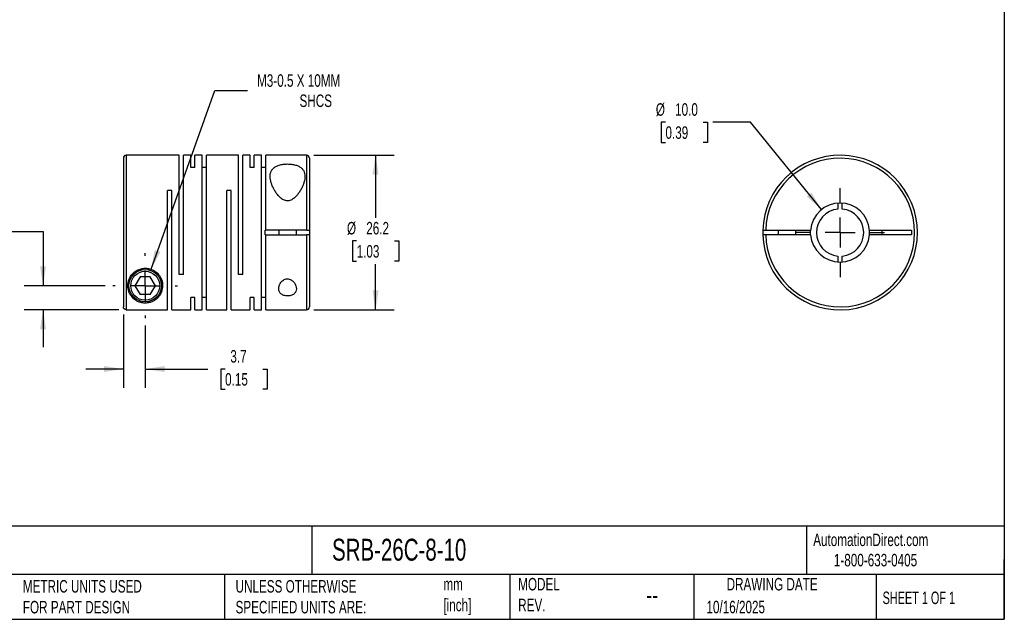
# Model space of a CAD drawing. Header units: millimetres. Extents: x 6 to 273, y 6 to 210.
# Tile 2 of 3: x 106 to 273, y 6 to 108. Entities that reach past the tile are written whole.
import ezdxf

# ---------------------------------------------------------------- set-up
doc = ezdxf.new("R2010")
doc.units = ezdxf.units.MM
doc.linetypes.add('SLD-Center', pattern=[19.05, 15.24, -1.27, 1.27, -1.27])
doc.linetypes.add('SLD-Solid', pattern=[0])
doc.layers.add('CENTER', color=40, linetype='SLD-Center')
doc.layers.add('DIMENSIONS', color=140, linetype='SLD-Solid', lineweight=25)
doc.layers.add('TEXT', color=140, linetype='SLD-Solid', lineweight=25)
doc.styles.add('SLDTEXTSTYLE0', font='TXT', dxfattribs={"width": 0.7})
doc.styles.add('SLDTEXTSTYLE1', font='TXT', dxfattribs={"width": 0.65})
doc.dimstyles.new('SLDDIMSTYLE0', dxfattribs={"dimtxt": 2.158008, "dimasz": 3.302, "dimexe": 0, "dimexo": 0.0625, "dimgap": 0.539502, "dimtad": 0, "dimtih": 1, "dimtoh": 1, "dimdec": 1, "dimrnd": 1e-09, "dimzin": 12, "dimdsep": 46, "dimtxsty": 'SLDTEXTSTYLE0', "dimsah": 1, "dimcen": 0.09, "dimadec": 0, "dimazin": 3, "dimtfac": 1, "dimtdec": 1, "dimtmove": 0, "dimatfit": 0, "dimfxl": 0, "dimfrac": 2, "dimtolj": 1, "dimtzin": 12, "dimarcsym": 0})
doc.dimstyles.new('SLDDIMSTYLE1', dxfattribs={"dimtxt": 2.158008, "dimasz": 3.302, "dimexe": 0, "dimexo": 0.0625, "dimgap": 0.539502, "dimtad": 0, "dimtih": 1, "dimtoh": 1, "dimdec": 1, "dimrnd": 1e-09, "dimzin": 12, "dimdsep": 46, "dimtxsty": 'SLDTEXTSTYLE0', "dimsah": 1, "dimcen": 0, "dimadec": 0, "dimazin": 3, "dimtfac": 1, "dimtdec": 1, "dimtofl": 0, "dimtmove": 0, "dimatfit": 3, "dimfxl": 0, "dimfrac": 2, "dimtolj": 1, "dimtzin": 12, "dimarcsym": 0})
doc.dimstyles.new('SLDDIMSTYLE2', dxfattribs={"dimtxt": 2.158008, "dimasz": 3.302, "dimexe": 0, "dimexo": 0.0625, "dimgap": 0.539502, "dimtad": 0, "dimtih": 1, "dimtoh": 1, "dimdec": 1, "dimrnd": 1e-09, "dimzin": 12, "dimdsep": 46, "dimtxsty": 'SLDTEXTSTYLE0', "dimsah": 1, "dimcen": 0.09, "dimadec": 0, "dimazin": 3, "dimtfac": 1, "dimtdec": 1, "dimtofl": 0, "dimtmove": 0, "dimatfit": 3, "dimfxl": 0, "dimfrac": 2, "dimtolj": 1, "dimtzin": 12, "dimarcsym": 0})
doc.dimstyles.new('SLDDIMSTYLE3', dxfattribs={"dimtxt": 2.158008, "dimasz": 3.302, "dimexe": 0, "dimexo": 0.0625, "dimgap": 0.539502, "dimtad": 0, "dimtih": 1, "dimtoh": 1, "dimdec": 1, "dimrnd": 1e-09, "dimzin": 4, "dimdsep": 46, "dimtxsty": 'SLDTEXTSTYLE0', "dimsah": 1, "dimcen": 0, "dimadec": 0, "dimazin": 1, "dimtfac": 1, "dimtdec": 1, "dimtofl": 0, "dimtmove": 0, "dimatfit": 3, "dimfxl": 0, "dimfrac": 2, "dimtolj": 1, "dimtzin": 12, "dimarcsym": 0})

# ---------------------------------------------------------------- blocks, each defined once
blk = doc.blocks.new('_D')
at = {"layer": 'DIMENSIONS'}
for p, q in [((123.87, 58.02), (123.87, 45.58)), ((127.57, 56.12), (127.57, 45.58)), ((123.87, 48.76), (117.52, 48.76)), ((127.57, 48.76), (138.17, 48.76)), ((141.1, 48.76), (140.37, 48.76)), ((140.37, 48.76), (140.37, 45.33)), ((147.51, 48.76), (148.23, 48.76)), ((148.23, 48.76), (148.23, 45.33)), ((140.37, 45.33), (141.1, 45.33)), ((148.23, 45.33), (147.51, 45.33))]:
    blk.add_line(p, q, dxfattribs=at)
for points in [[(123.87, 48.76), (120.57, 49.27), (120.57, 48.25)], [(127.57, 48.76), (130.87, 48.25), (130.87, 49.27)]]:
    blk.add_solid(points, dxfattribs=at)
at = {"layer": 'DIMENSIONS', "char_height": 2.117, "attachment_point": 1, "style": 'SLDTEXTSTYLE0'}
for s, insert in [('3.7', (141.99, 51.97)), ('0.15', (141.1, 48.06))]:
    blk.add_mtext(s, dxfattribs=dict(at, insert=insert))
blk = doc.blocks.new('_D_1')
at = {"layer": 'DIMENSIONS'}
for p, q in [((93.62, 72.07), (92.89, 72.07)), ((92.89, 72.07), (92.89, 68.64)), ((100.03, 72.07), (100.76, 72.07)), ((100.76, 72.07), (100.76, 68.64)), ((103.92, 72.07), (110.27, 72.07)), ((110.27, 72.07), (110.27, 62.88)), ((92.89, 68.64), (93.62, 68.64)), ((100.76, 68.64), (100.03, 68.64)), ((120.81, 62.88), (107.1, 62.88)), ((123.1, 58.79), (107.1, 58.79)), ((110.27, 58.79), (110.27, 52.44))]:
    blk.add_line(p, q, dxfattribs=at)
for points in [[(110.27, 62.88), (110.78, 66.18), (109.76, 66.18)], [(110.27, 58.79), (109.76, 55.48), (110.78, 55.48)]]:
    blk.add_solid(points, dxfattribs=at)
at = {"layer": 'DIMENSIONS', "char_height": 2.117, "attachment_point": 1, "style": 'SLDTEXTSTYLE0'}
for s, insert in [('4.1', (94.52, 75.29)), ('0.16', (93.62, 71.37))]:
    blk.add_mtext(s, dxfattribs=dict(at, insert=insert))
blk = doc.blocks.new('_D_2')
at = {"layer": 'DIMENSIONS'}
for p, q in [((128.56, 65.66), (139.37, 95.97)), ((139.37, 95.97), (144.92, 95.97))]:
    blk.add_line(p, q, dxfattribs=at)
blk.add_solid([(128.56, 65.66), (130.15, 68.6), (129.19, 68.94)], dxfattribs=at)
at = {"layer": 'DIMENSIONS', "attachment_point": 1, "style": 'SLDTEXTSTYLE0'}
for s, insert, char_height in [('M3-0.5 X 10MM', (146.51, 98.7), 2.1167), ('SHCS', (153.7, 95.27), 2.117)]:
    blk.add_mtext(s, dxfattribs=dict(at, insert=insert, char_height=char_height))
blk = doc.blocks.new('_D_3')
at = {"layer": 'DIMENSIONS'}
for p, q in [((156.14, 84.98), (169.75, 84.98)), ((166.58, 84.98), (166.58, 74.38)), ((163.37, 70.47), (162.65, 70.47)), ((162.65, 70.47), (162.65, 67.04)), ((169.78, 70.47), (170.51, 70.47)), ((170.51, 70.47), (170.51, 67.04)), ((162.65, 67.04), (163.37, 67.04)), ((170.51, 67.04), (169.78, 67.04)), ((166.58, 58.78), (166.58, 66.55)), ((156.14, 58.78), (169.75, 58.78))]:
    blk.add_line(p, q, dxfattribs=at)
for points in [[(166.58, 84.98), (166.07, 81.68), (167.09, 81.68)], [(166.58, 58.78), (167.09, 62.08), (166.07, 62.08)]]:
    blk.add_solid(points, dxfattribs=at)
at = {"layer": 'DIMENSIONS', "char_height": 2.117, "attachment_point": 1, "style": 'SLDTEXTSTYLE0'}
for s, insert in [('%%c', (161.74, 73.68)), ('26.2', (165, 73.68)), ('1.03', (163.37, 69.76))]:
    blk.add_mtext(s, dxfattribs=dict(at, insert=insert))
blk = doc.blocks.new('SW_CENTERMARKSYMBOL_0')
at = {"layer": 'CENTER', "color": 0}
for p, q in [((0, 5.08), (0, 5.49)), ((0, 0), (0, 2.54)), ((-5.08, 0), (-5.49, 0)), ((0, 0), (-2.54, 0)), ((0, 0), (0, -2.54)), ((0, 0), (2.54, 0)), ((5.08, 0), (5.49, 0)), ((0, -5.08), (0, -5.49))]:
    blk.add_line(p, q, dxfattribs=at)
blk = doc.blocks.new('_D_4')
at = {"layer": 'DIMENSIONS'}
for p, q in [((215.67, 90.58), (214.94, 90.58)), ((214.94, 90.58), (214.94, 87.15)), ((222.08, 90.58), (222.81, 90.58)), ((222.81, 90.58), (222.81, 87.15)), ((230.06, 90.58), (223.71, 90.58)), ((242.09, 75.76), (230.06, 90.58)), ((214.94, 87.15), (215.67, 87.15)), ((222.81, 87.15), (222.08, 87.15))]:
    blk.add_line(p, q, dxfattribs=at)
blk.add_solid([(242.09, 75.76), (240.4, 78.65), (239.61, 78.01)], dxfattribs=at)
at = {"layer": 'DIMENSIONS', "char_height": 2.117, "attachment_point": 1, "style": 'SLDTEXTSTYLE0'}
for s, insert in [('%%c', (214.04, 93.79)), ('10.0', (217.3, 93.79)), ('0.39', (215.67, 89.88))]:
    blk.add_mtext(s, dxfattribs=dict(at, insert=insert))
blk = doc.blocks.new('SW_CENTERMARKSYMBOL_1')
at = {"layer": 'CENTER', "color": 0}
for p, q in [((0, 5.08), (0, 7.54)), ((0, 0), (0, 2.54)), ((-5.08, 0), (-7.54, 0)), ((0, 0), (-2.54, 0)), ((0, 0), (0, -2.54)), ((0, 0), (2.54, 0)), ((5.08, 0), (7.54, 0)), ((0, -5.08), (0, -7.54))]:
    blk.add_line(p, q, dxfattribs=at)

msp = doc.modelspace()

# ---------------------------------------------------------------- linework, layer by layer
for p, q in [((123.87, 84.48), (123.87, 59.29)), ((133.32, 84.98), (124.37, 84.98)), ((124.37, 84.98), (124.37, 58.79)), ((133.32, 64.78), (133.32, 84.98)), ((135.27, 84.98), (134.03, 84.98)), ((134.03, 64.78), (134.03, 84.98)), ((135.27, 82.89), (135.27, 84.98)), ((137.22, 84.98), (135.98, 84.98)), ((135.98, 82.89), (135.98, 84.98)), ((137.22, 58.78), (137.22, 84.98)), ((143.37, 84.98), (137.93, 84.98)), ((137.93, 58.78), (137.93, 84.98)), ((143.37, 64.78), (143.37, 84.98)), ((145.32, 84.98), (144.08, 84.98)), ((144.08, 64.78), (144.08, 84.98)), ((145.32, 82.89), (145.32, 84.98)), ((147.27, 84.98), (146.03, 84.98)), ((146.03, 82.89), (146.03, 84.98)), ((147.27, 58.78), (147.27, 84.98)), ((154.87, 84.98), (147.98, 84.98)), ((147.98, 72.26), (147.98, 84.98)), ((154.87, 84.98), (154.87, 72.26)), ((155.37, 84.48), (155.37, 72.26)), ((135.98, 82.89), (135.27, 82.89)), ((137.93, 82.89), (137.22, 82.89)), ((146.03, 82.89), (145.32, 82.89)), ((147.98, 82.89), (147.27, 82.89)), ((132.08, 78.98), (131.37, 78.98)), ((131.37, 58.79), (131.37, 78.98)), ((132.08, 58.78), (132.08, 78.98)), ((142.13, 78.98), (141.42, 78.98)), ((141.42, 58.78), (141.42, 78.98)), ((142.13, 58.78), (142.13, 78.98)), ((244.86, 76.87), (244.86, 75.86)), ((245.61, 75.86), (245.61, 76.87)), ((147.87, 71.51), (147.87, 72.26)), ((147.98, 72.26), (147.87, 72.26)), ((154.87, 72.26), (147.98, 72.26)), ((150.17, 72.26), (150.17, 71.51)), ((153.17, 71.51), (153.17, 72.26)), ((155.37, 72.26), (155.37, 71.51)), ((232.64, 72.26), (240.25, 72.26)), ((234.74, 72.26), (234.74, 71.51)), ((237.74, 71.51), (237.74, 72.26)), ((240.24, 71.88), (240.25, 72.26)), ((240.25, 71.51), (240.24, 71.88)), ((250.22, 72.26), (257.34, 72.26)), ((252.34, 71.51), (252.34, 72.26)), ((257.34, 72.26), (257.34, 71.51)), ((147.87, 71.51), (147.98, 71.51)), ((147.98, 58.78), (147.98, 71.51)), ((147.98, 71.51), (154.87, 71.51)), ((154.87, 71.51), (154.87, 58.78)), ((155.37, 71.51), (155.37, 59.28)), ((240.25, 71.51), (232.64, 71.51)), ((257.34, 71.51), (250.22, 71.51)), ((244.86, 67.9), (244.86, 66.9)), ((245.61, 66.9), (245.61, 67.9)), ((126.7, 64.38), (125.84, 62.88)), ((128.43, 64.38), (126.7, 64.38)), ((129.3, 62.88), (128.43, 64.38)), ((134.03, 64.78), (133.32, 64.78)), ((144.08, 64.78), (143.37, 64.78)), ((125.84, 62.88), (126.7, 61.38)), ((128.43, 61.38), (129.3, 62.88)), ((128.43, 61.38), (126.7, 61.38)), ((135.98, 60.87), (135.27, 60.87)), ((135.27, 58.78), (135.27, 60.87)), ((135.98, 58.78), (135.98, 60.87)), ((137.93, 60.87), (137.22, 60.87)), ((146.03, 60.87), (145.32, 60.87)), ((145.32, 58.78), (145.32, 60.87)), ((146.03, 58.78), (146.03, 60.87)), ((147.98, 60.87), (147.27, 60.87)), ((124.37, 58.79), (131.37, 58.79)), ((132.08, 58.78), (135.27, 58.78)), ((135.98, 58.78), (137.22, 58.78)), ((137.93, 58.78), (141.42, 58.78)), ((142.13, 58.78), (145.32, 58.78)), ((146.03, 58.78), (147.27, 58.78)), ((147.98, 58.78), (154.87, 58.78))]:
    msp.add_line(p, q)
for radius in [2.75, 2.45]:
    msp.add_circle((127.57, 62.88), radius)
for centre, radius, start, end in [((124.37, 84.48), 0.5, 90, 180), ((154.87, 84.48), 0.5, 0, 90), ((245.24, 71.88), 13.1, 181.6404, 178.3596), ((245.24, 71.88), 12.6, 181.7055, 178.2945), ((245.24, 71.88), 5, 4.3012, 175.6988), ((245.24, 71.88), 4, 95.3794, 264.6206), ((245.24, 71.88), 4, 275.3794, 84.6206), ((245.24, 71.88), 13.1, 178.3596, 181.6404), ((245.24, 71.88), 5, 355.6988, 4.3012), ((245.24, 71.88), 5, 184.3012, 355.6988), ((154.87, 59.28), 0.5, 270, 0)]:
    msp.add_arc(centre, radius, start, end)
for points, knots in [([(154.62, 81.4), (154.62, 81.73), (154.55, 82.05), (154.34, 82.46), (154.24, 82.59), (154.01, 82.83), (153.87, 82.94), (153.55, 83.13), (153.37, 83.21), (152.97, 83.34), (152.75, 83.4), (152.29, 83.47), (152.05, 83.49), (151.57, 83.5), (151.33, 83.5), (150.86, 83.45), (150.63, 83.41), (150.2, 83.3), (150.01, 83.23), (149.66, 83.06), (149.5, 82.96), (149.23, 82.74), (149.12, 82.62), (148.85, 82.23), (148.75, 81.93), (148.7, 81.29), (148.74, 80.95), (148.87, 80.42), (148.92, 80.24), (149.05, 79.88), (149.13, 79.7), (149.31, 79.34), (149.4, 79.16), (149.62, 78.8), (149.74, 78.62), (150, 78.27), (150.14, 78.1), (150.46, 77.78), (150.64, 77.63), (151.04, 77.38), (151.27, 77.29), (151.63, 77.24), (151.75, 77.25), (151.99, 77.28), (152.1, 77.32), (152.33, 77.41), (152.43, 77.46), (152.63, 77.59), (152.72, 77.66), (152.98, 77.88), (153.14, 78.04), (153.43, 78.38), (153.56, 78.56), (153.79, 78.92), (153.9, 79.1), (154.09, 79.46), (154.18, 79.64), (154.33, 80.01), (154.4, 80.19), (154.56, 80.72), (154.62, 81.07), (154.62, 81.4)], [0, 0, 0, 0, 0.0625, 0.0625, 0.09375, 0.09375, 0.125, 0.125, 0.15625, 0.15625, 0.1875, 0.1875, 0.21875, 0.21875, 0.25, 0.25, 0.28125, 0.28125, 0.3125, 0.3125, 0.34375, 0.34375, 0.375, 0.375, 0.4375, 0.4375, 0.5, 0.5, 0.53125, 0.53125, 0.5625, 0.5625, 0.59375, 0.59375, 0.625, 0.625, 0.65625, 0.65625, 0.6875, 0.6875, 0.71875, 0.71875, 0.734375, 0.734375, 0.75, 0.75, 0.765625, 0.765625, 0.78125, 0.78125, 0.8125, 0.8125, 0.84375, 0.84375, 0.875, 0.875, 0.90625, 0.90625, 0.9375, 0.9375, 1, 1, 1, 1]), ([(154.87, 72.26), (155, 72.26), (155.13, 72.26), (155.31, 72.26), (155.37, 72.26), (155.37, 72.26)], [0, 0, 0, 0, 0.5, 0.5, 1, 1, 1, 1]), ([(232.14, 72.26), (232.14, 72.26), (232.2, 72.26), (232.38, 72.26), (232.51, 72.26), (232.64, 72.26)], [0, 0, 0, 0, 0.5, 0.5, 1, 1, 1, 1]), ([(155.37, 71.51), (155.37, 71.51), (155.31, 71.51), (155.13, 71.51), (155, 71.51), (154.87, 71.51)], [0, 0, 0, 0, 0.5, 0.5, 1, 1, 1, 1]), ([(232.64, 71.51), (232.51, 71.51), (232.38, 71.51), (232.2, 71.51), (232.14, 71.51), (232.14, 71.51)], [0, 0, 0, 0, 0.5, 0.5, 1, 1, 1, 1]), ([(124.62, 62.88), (124.62, 62.53), (124.68, 62.2), (124.84, 61.75), (124.9, 61.61), (125.05, 61.33), (125.14, 61.2), (125.43, 60.83), (125.66, 60.61), (126.09, 60.32), (126.24, 60.24), (126.59, 60.09), (126.79, 60.03), (127.12, 59.96), (127.24, 59.95), (127.47, 59.93), (127.6, 59.93), (127.84, 59.94), (127.96, 59.95), (128.18, 59.99), (128.29, 60.02), (128.58, 60.1), (128.76, 60.18), (129.09, 60.35), (129.23, 60.44), (129.49, 60.64), (129.61, 60.75), (129.83, 60.98), (129.93, 61.1), (130.19, 61.5), (130.32, 61.78), (130.45, 62.25), (130.49, 62.42), (130.52, 62.76), (130.52, 62.93), (130.48, 63.46), (130.39, 63.84), (130.11, 64.38), (130, 64.56), (129.73, 64.9), (129.57, 65.06), (129.22, 65.34), (129.02, 65.46), (128.59, 65.66), (128.36, 65.73), (127.89, 65.82), (127.64, 65.84), (127.16, 65.81), (126.92, 65.77), (126.58, 65.66), (126.47, 65.62), (126.26, 65.53), (126.15, 65.47), (125.85, 65.29), (125.68, 65.16), (125.36, 64.85), (125.22, 64.68), (124.99, 64.33), (124.9, 64.15), (124.68, 63.6), (124.62, 63.23), (124.62, 62.88)], [0, 0, 0, 0, 0.0625, 0.0625, 0.09375, 0.09375, 0.125, 0.125, 0.1875, 0.1875, 0.21875, 0.21875, 0.25, 0.25, 0.265625, 0.265625, 0.28125, 0.28125, 0.296875, 0.296875, 0.3125, 0.3125, 0.34375, 0.34375, 0.375, 0.375, 0.40625, 0.40625, 0.4375, 0.4375, 0.5, 0.5, 0.53125, 0.53125, 0.5625, 0.5625, 0.625, 0.625, 0.65625, 0.65625, 0.6875, 0.6875, 0.71875, 0.71875, 0.75, 0.75, 0.78125, 0.78125, 0.8125, 0.8125, 0.828125, 0.828125, 0.84375, 0.84375, 0.875, 0.875, 0.90625, 0.90625, 0.9375, 0.9375, 1, 1, 1, 1]), ([(153.17, 62.36), (153.17, 62.53), (153.14, 62.69), (153.03, 63.03), (152.95, 63.19), (152.78, 63.43), (152.72, 63.51), (152.58, 63.65), (152.5, 63.72), (152.33, 63.85), (152.23, 63.91), (152.02, 64), (151.91, 64.03), (151.67, 64.05), (151.55, 64.05), (151.32, 64), (151.21, 63.96), (150.91, 63.8), (150.75, 63.66), (150.49, 63.36), (150.39, 63.19), (150.24, 62.86), (150.2, 62.69), (150.16, 62.36), (150.17, 62.2), (150.25, 61.89), (150.32, 61.75), (150.49, 61.56), (150.56, 61.49), (150.71, 61.39), (150.8, 61.34), (151.08, 61.21), (151.31, 61.16), (151.67, 61.14), (151.79, 61.14), (152.02, 61.17), (152.13, 61.19), (152.34, 61.25), (152.44, 61.29), (152.62, 61.38), (152.7, 61.44), (152.91, 61.61), (153.01, 61.75), (153.14, 62.04), (153.17, 62.2), (153.17, 62.36)], [0, 0, 0, 0, 0.0625, 0.0625, 0.125, 0.125, 0.15625, 0.15625, 0.1875, 0.1875, 0.21875, 0.21875, 0.25, 0.25, 0.28125, 0.28125, 0.3125, 0.3125, 0.375, 0.375, 0.4375, 0.4375, 0.5, 0.5, 0.5625, 0.5625, 0.625, 0.625, 0.65625, 0.65625, 0.6875, 0.6875, 0.75, 0.75, 0.78125, 0.78125, 0.8125, 0.8125, 0.84375, 0.84375, 0.875, 0.875, 0.9375, 0.9375, 1, 1, 1, 1]), ([(124.37, 58.79), (124.24, 58.79), (124.11, 58.84), (123.92, 59.03), (123.87, 59.15), (123.87, 59.29)], [0, 0, 0, 0, 0.5, 0.5, 1, 1, 1, 1])]:
    msp.add_open_spline(points, degree=3, knots=knots)
at = {"layer": 'TEXT'}
for p, q in [((273.05, 209.55), (273.05, 6.35)), ((273.05, 22.13), (6.35, 22.13)), ((155.76, 22.13), (155.76, 13.97)), ((239.58, 22.13), (239.58, 13.97)), ((273.05, 6.35), (273.05, 16.51)), ((273.05, 13.97), (6.35, 13.97)), ((141, 13.97), (141, 6.35)), ((189.3, 13.97), (189.3, 6.35)), ((220.47, 13.97), (220.47, 6.35)), ((251.35, 13.97), (251.35, 6.35)), ((6.35, 6.35), (273.05, 6.35))]:
    msp.add_line(p, q, dxfattribs=at)

# ---------------------------------------------------------------- block references
at = {"layer": 'CENTER'}
for name, p in [('SW_CENTERMARKSYMBOL_1', (245.24, 71.88)), ('SW_CENTERMARKSYMBOL_0', (127.57, 62.88))]:
    msp.add_blockref(name, p, dxfattribs=at)

# ---------------------------------------------------------------- texts
at = {"layer": 'TEXT'}
for s, insert, char_height, attachment_point, style in [('SRB-26C-8-10', (159.21, 20), 3.7042, 1, 'SLDTEXTSTYLE0'), ('AutomationDirect.com', (240.69, 20.88), 2.1167, 1, 'SLDTEXTSTYLE0'), ('1-800-633-0405', (244.19, 17.44), 2.1167, 1, 'SLDTEXTSTYLE0'), ('MODEL ^JREV.', (190.73, 13.36), 2.1167, 1, 'SLDTEXTSTYLE0'), ('DRAWING DATE', (233.73, 13.36), 2.1167, 2, 'SLDTEXTSTYLE0'), ('METRIC UNITS USED ^JFOR PART DESIGN', (106.85, 13), 2.1167, 1, 'SLDTEXTSTYLE0'), ('UNLESS OTHERWISE ^JSPECIFIED UNITS ARE:', (142.87, 13), 2.1167, 1, 'SLDTEXTSTYLE0'), ('mm^J[inch]', (178.06, 13.36), 2.117, 1, 'SLDTEXTSTYLE0'), ('--', (212.43, 12.08), 3.175, 1, 'SLDTEXTSTYLE0'), ('SHEET 1 OF 1', (252.44, 11.05), 2.1167, 1, 'SLDTEXTSTYLE1'), ('10/16/2025', (222.61, 9.49), 2.117, 1, 'SLDTEXTSTYLE0')]:
    msp.add_mtext(s, dxfattribs=dict(at, insert=insert, char_height=char_height, attachment_point=attachment_point, style=style))

# ---------------------------------------------------------------- dimensions: what is measured, and where the dimension line sits
at = {"layer": 'DIMENSIONS'}
dim = msp.add_diameter_dim_2p(p1=(126.58, 60.1), p2=(128.56, 65.66), text='M3-0.5 X 10MM\\PSHCS', dimstyle='SLDDIMSTYLE1', override={"dimpost": '<>'}, dxfattribs=at)
dim.commit()
dim.dimension.update_dxf_attribs({"geometry": '_D_2', "text_midpoint": (157.68, 95.97), "dimtype": 163})
dim = msp.add_diameter_dim_2p(p1=(248.39, 68), p2=(242.09, 75.76), dimstyle='SLDDIMSTYLE3', dxfattribs=at)
dim.commit()
dim.dimension.update_dxf_attribs({"geometry": '_D_4', "text_midpoint": (218.87, 90.58), "dimtype": 163})
dim = msp.add_linear_dim(base=(166.58, 58.78), p1=(154.87, 84.98), p2=(154.87, 58.78), angle=90, text='%%c<>', dimstyle='SLDDIMSTYLE2', dxfattribs=at)
dim.commit()
dim.dimension.update_dxf_attribs({"geometry": '_D_3', "text_midpoint": (166.58, 70.47), "dimtype": 160})
dim = msp.add_linear_dim(base=(110.27, 62.88), p1=(124.37, 58.79), p2=(122.08, 62.88), angle=90, dimstyle='SLDDIMSTYLE0', dxfattribs=at)
dim.commit()
dim.dimension.update_dxf_attribs({"geometry": '_D_1', "text_midpoint": (110.27, 72.07), "dimtype": 160})
dim = msp.add_linear_dim(base=(123.87, 48.76), p1=(127.57, 57.39), p2=(123.87, 59.29), dimstyle='SLDDIMSTYLE0', dxfattribs=at)
dim.commit()
dim.dimension.update_dxf_attribs({"geometry": '_D', "text_midpoint": (144.3, 48.76), "dimtype": 160})

doc.saveas('drawing.dxf')
